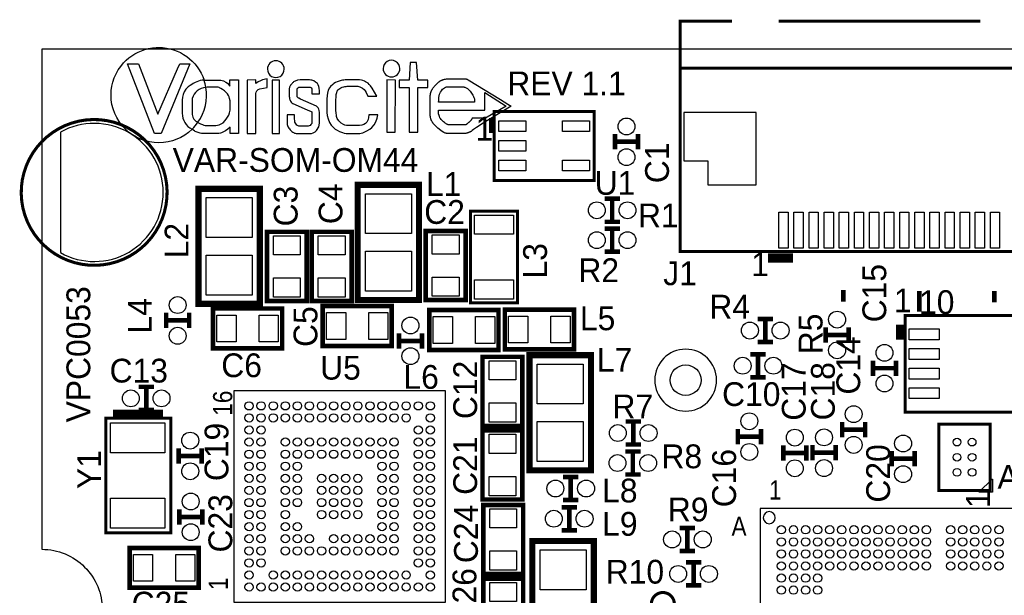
# Model space of a CAD drawing. Extents: x -1 to 150, y -33 to 40.
# Tile 3 of 6: x -1 to 32, y 20 to 40. Entities that reach past the tile are written whole.
import ezdxf
from ezdxf.enums import TextEntityAlignment as Align

# ---------------------------------------------------------------- set-up
doc = ezdxf.new("R2010")
doc.units = 0
for name, color, linetype in [('BOARD_GEOMETRY_OUTLINE', 4, 'CONTINUOUS'), ('BOARD_GEOMETRY_SILKSCREEN_TOP', 3, 'CONTINUOUS'), ('PACKAGE_GEOMETRY_SILKSCREEN_TOP', 5, 'CONTINUOUS'), ('PIN_TOP', 6, 'CONTINUOUS'), ('REF_DES_SILKSCREEN_TOP', 7, 'CONTINUOUS')]:
    doc.layers.add(name, color=color, linetype=linetype)

msp = doc.modelspace()

# ---------------------------------------------------------------- linework, layer by layer
at = {"layer": 'BOARD_GEOMETRY_OUTLINE'}
msp.add_lwpolyline([(1.99898, 19.99996, -0.414214), (0, 18.00098), (0, 0), (15.75054, 0), (15.75054, 3.50012, -0.414214), (16.25092, 4.0005, -0.414214), (16.74876, 3.50012), (16.74876, 0), (67.59956, 0), (67.59956, 18.00098, -0.414214), (65.60058, 19.99996, -0.414214), (67.59956, 21.99894), (67.59956, 38.5572), (0, 38.5572), (0, 21.99894, -0.414214)], format="xyb", close=True, dxfattribs=at)
at = {"layer": 'BOARD_GEOMETRY_SILKSCREEN_TOP'}
for points in [[(3.872484, 35.45967, -0.415434), (2.288286, 37.037518, -0.184836), (2.700782, 38.10254, -0.15026), (3.528568, 38.579552, -0.018154), (3.784092, 38.61308), (3.869436, 38.615366, -0.322025), (5.365242, 37.53612), (5.302504, 37.527992), (5.24129, 37.515038), (5.182362, 37.497766), (5.129022, 37.478208), (5.07365, 37.451792), (5.00888, 37.420804), (4.95681, 37.388292), (4.910074, 37.358066), (4.844796, 37.309806, 0.093138), (4.767326, 37.23259), (4.71297, 37.143182), (4.679442, 37.06114), (4.657852, 36.970208), (4.64185, 36.864544), (4.642866, 36.435792, 0.279409), (4.969002, 35.905694, -0.197263)], [(8.01878, 37.896546, 1), (7.46482, 37.896654, 1)], [(11.84529, 37.914072, 1), (11.29091, 37.913928, 1)], [(5.364988, 37.53612), (5.399786, 37.53612), (5.71246, 37.536374), (5.919724, 37.535866), (6.010656, 37.509958), (6.088634, 37.466524), (6.142482, 37.4269), (6.22046, 37.333682), (6.22046, 37.53739), (6.508242, 37.53739), (6.510274, 35.764978), (6.227064, 35.764724), (6.227064, 35.972496), (6.157722, 35.912044), (6.075426, 35.851338), (6.012688, 35.816794), (5.945632, 35.784282), (5.908802, 35.771328), (5.8547, 35.76701), (5.281422, 35.76701), (5.23367, 35.773614), (5.166614, 35.795204), (5.075682, 35.834066), (5.05079, 35.850322), (4.998212, 35.885374), (4.969002, 35.906202, 0.068828), (5.163312, 36.137088, 0.086298), (5.250942, 36.08959), (5.279136, 36.077906), (5.312918, 36.064444), (5.359908, 36.044886), (5.397754, 36.033202), (5.425694, 36.030154), (5.75945, 36.026598), (5.86232, 36.049458), (5.929376, 36.08197), (5.996178, 36.124134), (6.068822, 36.193222), (6.12521, 36.275518), (6.18363, 36.375086), (6.211824, 36.44646), (6.22681, 36.54171), (6.22681, 36.84905), (6.211824, 36.92271), (6.196584, 36.976812), (6.172708, 37.02431), (6.138164, 37.078412), (6.08838, 37.137086), (6.0452, 37.175948), (5.973826, 37.227764), (5.926074, 37.25799), (5.880608, 37.279834), (5.86232, 37.287454), (5.838444, 37.294312), (5.81025, 37.2999), (5.791962, 37.301932), (5.49529, 37.302186), (5.457444, 37.296598), (5.428234, 37.291518), (5.425694, 37.29101, 0.049547)], [(5.42544, 37.291264, 0.317495), (4.976368, 36.92271), (4.976114, 36.392612, 0.294341), (5.163566, 36.137342, 0.199486), (5.425694, 37.291264)]]:
    msp.add_lwpolyline(points, format="xyb", close=True, dxfattribs=at)
for points in [[(3.946398, 35.767518), (3.72999, 35.767518), (2.838196, 38.0746), (3.012948, 38.074346), (3.128264, 38.0746), (3.128518, 38.074092), (3.19278, 38.074092), (3.837686, 36.407598), (4.489958, 37.911024), (4.566666, 38.074092), (4.898136, 38.074092)], [(12.149582, 37.536374), (11.81989, 37.536374), (11.81989, 37.289486), (12.149582, 37.289486), (12.149582, 35.807142), (12.437618, 35.807142), (12.437618, 37.289486), (12.767056, 37.289486), (12.767056, 37.536374), (12.437618, 37.536374), (12.39647, 38.112954), (12.190476, 38.112954)], [(7.079488, 37.418264), (7.079488, 37.53739), (6.796278, 37.536374), (6.796532, 35.765486), (7.077964, 35.765486), (7.08025, 37.094922), (7.090918, 37.135054), (7.116064, 37.183568), (7.15391, 37.2237), (7.208266, 37.248084), (7.455408, 37.289486), (7.455408, 37.577522), (7.30377, 37.537644), (7.231888, 37.510212), (7.16026, 37.47643)], [(7.620508, 35.764978), (7.86511, 35.764978), (7.867142, 37.536374), (7.62, 37.536374)], [(8.377682, 37.500052), (8.349996, 37.486844), (8.328914, 37.472112), (8.310626, 37.455602), (8.293608, 37.439854), (8.277606, 37.422582), (8.258556, 37.40023), (8.243316, 37.38118), (8.23087, 37.362892), (8.214614, 37.337492), (8.204708, 37.317934), (8.196326, 37.299646), (8.189468, 37.279072), (8.18515, 37.255196), (8.18515, 36.991544), (8.188706, 36.952682), (8.1915, 36.933378), (8.19531, 36.912804), (8.202676, 36.887912), (8.214614, 36.857178), (8.229346, 36.832286), (8.250428, 36.801298), (8.272018, 36.776406), (8.298688, 36.756594), (8.781542, 36.552124), (8.85952, 36.517326), (8.887714, 36.507674), (8.911336, 36.49472), (8.927592, 36.481258), (8.936482, 36.4617), (8.936482, 36.40328), (8.937752, 36.13658), (8.937498, 36.116514), (8.93191, 36.101274), (8.922512, 36.082732), (8.904986, 36.05911), (8.875776, 36.035488), (8.847074, 36.018216), (8.812784, 36.011612), (8.526272, 36.011612), (8.500364, 36.013644), (8.475472, 36.02228), (8.437626, 36.046156), (8.410448, 36.077652), (8.386826, 36.10991), (8.373618, 36.142422), (8.367014, 36.181284), (8.36168, 36.253928), (8.36168, 36.382452), (8.11403, 36.383468), (8.11403, 36.095178), (8.118602, 36.061396), (8.126984, 36.028884), (8.146542, 35.9791), (8.167116, 35.946588), (8.190992, 35.917378), (8.211566, 35.892486), (8.23849, 35.864292), (8.272018, 35.836352), (8.301228, 35.812476), (8.326374, 35.79622), (8.347202, 35.787076), (8.360918, 35.781488), (8.383524, 35.772344), (8.41756, 35.764978), (8.917432, 35.764978), (8.982202, 35.784536), (9.042908, 35.823652), (9.082532, 35.868102), (9.111996, 35.901122), (9.144508, 35.94862), (9.16178, 35.98545), (9.18337, 36.10864), (9.183878, 36.464748), (9.179814, 36.525962), (9.165082, 36.57219), (9.146032, 36.614354), (9.083548, 36.67379), (8.555736, 36.903152), (8.49884, 36.932616), (8.491474, 36.93668), (8.484108, 36.94176), (8.47598, 36.948618), (8.467852, 36.956492), (8.459724, 36.96589), (8.454898, 36.973002), (8.45058, 36.980622), (8.447278, 36.987988), (8.444992, 36.994084), (8.443976, 37.00145), (8.44296, 37.011356), (8.443214, 37.044884), (8.443468, 37.20719), (8.444992, 37.220652), (8.447532, 37.232082), (8.451596, 37.242496), (8.455914, 37.251386), (8.46201, 37.261546), (8.469376, 37.271706), (8.475726, 37.280342), (8.480044, 37.285676), (8.4836, 37.288724), (8.486394, 37.290756), (8.503666, 37.300408), (8.523224, 37.30371), (8.843518, 37.30371), (8.87349, 37.299392), (8.901684, 37.28847), (8.921242, 37.272214), (8.929878, 37.249608), (8.934196, 37.233352), (8.937498, 37.217096), (8.937244, 37.187632), (8.937752, 37.083492), (9.18464, 37.083492), (9.183878, 37.181282), (9.177528, 37.261546), (9.165082, 37.326824), (9.143492, 37.371782), (9.1186, 37.417502), (9.057386, 37.466016), (9.001252, 37.504878), (8.930894, 37.528754), (8.899398, 37.534088), (8.854186, 37.53739), (8.542528, 37.53739), (8.46328, 37.526976)], [(9.768332, 37.47135), (9.718802, 37.449506), (9.663684, 37.416994), (9.625838, 37.387276), (9.55548, 37.323014), (9.51865, 37.277548), (9.473184, 37.19957), (9.451594, 37.10432), (9.438386, 37.022278), (9.432036, 36.903406), (9.432036, 36.463986), (9.442704, 36.364418), (9.468866, 36.251896), (9.516364, 36.130738), (9.568434, 36.04641), (9.645142, 35.968432), (9.708896, 35.913568), (9.7663, 35.873436), (9.848596, 35.832288), (9.943592, 35.797744), (10.004298, 35.778186), (10.068306, 35.767264), (10.518394, 35.767264), (10.566654, 35.775392), (10.620248, 35.792156), (10.687304, 35.821366), (10.756646, 35.85591), (10.84961, 35.91052), (10.92327, 35.96767), (10.996422, 36.05403), (11.049762, 36.157408), (11.098276, 36.268914), (11.12012, 36.383468), (10.822432, 36.382706), (10.806176, 36.297362), (10.792206, 36.227004), (10.776966, 36.181538), (10.752074, 36.141406), (10.708894, 36.100258), (10.650474, 36.05911), (10.589768, 36.039806), (10.505948, 36.02863), (10.07999, 36.02863), (10.02919, 36.041838), (9.977374, 36.065714), (9.903714, 36.106862), (9.823704, 36.184586), (9.771888, 36.262564), (9.750044, 36.32962), (9.743694, 36.377372), (9.735058, 36.435792), (9.731756, 36.534852), (9.731756, 36.594034), (9.731756, 36.823904), (9.731756, 36.88842), (9.73328, 36.96208), (9.739884, 37.053012), (9.755124, 37.126672), (9.769602, 37.169344), (9.802114, 37.210492), (9.828022, 37.234368), (9.856216, 37.25799), (9.888474, 37.279072), (9.936226, 37.301678), (9.990328, 37.3126), (10.022586, 37.32022), (10.069322, 37.3253), (10.10412, 37.330126), (10.459974, 37.329618), (10.524998, 37.312346), (10.57021, 37.28847), (10.611358, 37.262562), (10.65911, 37.221414), (10.694162, 37.180012), (10.732516, 37.123878), (10.784586, 36.998402), (11.087608, 36.998402), (10.93216, 37.27196), (10.873232, 37.344858), (10.832084, 37.392356), (10.793222, 37.431218), (10.750296, 37.459158), (10.711434, 37.480748), (10.674604, 37.500306), (10.620502, 37.51961), (10.57148, 37.533072), (10.50798, 37.540184), (10.04062, 37.540184), (9.995662, 37.536374), (9.943592, 37.52977), (9.89838, 37.52088), (9.841992, 37.50183)], [(11.414252, 35.804856), (11.692382, 35.804856), (11.696446, 37.536374), (11.41222, 37.53739)], [(14.108684, 37.538914), (15.17269, 36.887658), (15.417292, 36.738306), (15.526258, 36.671758), (14.551406, 36.070286), (14.46911, 36.018978), (14.38148, 35.96132), (14.361414, 35.947858), (14.345666, 35.936936), (14.283436, 35.894772), (14.23924, 35.863784), (14.201394, 35.837368), (14.189456, 35.829748), (14.180566, 35.824414), (14.173708, 35.820604), (14.16812, 35.81781), (14.162278, 35.814508), (14.154912, 35.810698), (14.146784, 35.806888), (14.142466, 35.80511), (14.140688, 35.804094), (14.13891, 35.803332), (14.13637, 35.802316), (14.132814, 35.800792), (14.129766, 35.799522), (14.12748, 35.798506), (14.123416, 35.796982), (14.11986, 35.795712), (14.11732, 35.794696), (14.114018, 35.793426), (14.111224, 35.79241), (14.106906, 35.790886), (14.103604, 35.789616), (14.101826, 35.789108), (14.097508, 35.787584), (14.093952, 35.786568), (14.090904, 35.785552), (14.08176, 35.783012), (14.072108, 35.780218), (14.066266, 35.778948), (14.048486, 35.773614), (14.031976, 35.769804), (14.017498, 35.768026), (14.015466, 35.767518), (13.40358, 35.767518), (13.401548, 35.768026), (13.393674, 35.769042), (13.38199, 35.771582), (13.369544, 35.774376), (13.349224, 35.780218), (13.325856, 35.788092), (13.298932, 35.799014), (13.248894, 35.827208), (13.19784, 35.866324), (13.104114, 35.943286), (13.057378, 35.988752), (13.001498, 36.044124), (12.984226, 36.06038), (12.973304, 36.071302), (12.96289, 36.08324), (12.951206, 36.09721), (12.942824, 36.107878), (12.935712, 36.11753), (12.932664, 36.122102), (12.92733, 36.129722), (12.920472, 36.14039), (12.916154, 36.147248), (12.903708, 36.1696), (12.89812, 36.180522), (12.892786, 36.19119), (12.884404, 36.211002), (12.879324, 36.224464), (12.87526, 36.23564), (12.871704, 36.247324), (12.867386, 36.260786), (12.861798, 36.28517), (12.85875, 36.299394), (12.856464, 36.31311), (12.854432, 36.329112), (12.853416, 36.340288), (12.852146, 36.357814), (12.851638, 36.368736), (12.851384, 36.990782), (12.851384, 36.99256), (12.851638, 36.994592), (12.851892, 36.998656), (12.851892, 36.99891), (12.851892, 37.001958), (12.851892, 37.00399), (12.8524, 37.010086), (12.8524, 37.012118), (12.852654, 37.017452), (12.852908, 37.018976), (12.852908, 37.021516), (12.853162, 37.023548), (12.85367, 37.029898), (12.854178, 37.033454), (12.854686, 37.037772), (12.855194, 37.044376), (12.855702, 37.047678), (12.856718, 37.054282), (12.857226, 37.058092), (12.857988, 37.062156), (12.858496, 37.065966), (12.860782, 37.078412), (12.862306, 37.08527), (12.863576, 37.092128), (12.872212, 37.124894), (12.874244, 37.131498), (12.876784, 37.139118), (12.880086, 37.149024), (12.884658, 37.161216), (12.886944, 37.166804), (12.889484, 37.173408), (12.895326, 37.186362), (12.900152, 37.19703), (12.906248, 37.209222), (12.911582, 37.219382), (12.922504, 37.238432), (12.929108, 37.2491), (12.941046, 37.26688), (12.953492, 37.283898), (12.966192, 37.299646), (12.980924, 37.316918), (13.00099, 37.341302), (13.024866, 37.368988), (13.036296, 37.380164), (13.058648, 37.400992), (13.100304, 37.441378), (13.112242, 37.452554), (13.127736, 37.466778), (13.137642, 37.474906), (13.141706, 37.478208), (13.148056, 37.483034), (13.154406, 37.487606), (13.158216, 37.4904), (13.169392, 37.498274), (13.172186, 37.499798), (13.17879, 37.504116), (13.180314, 37.505132), (13.181838, 37.506148), (13.183616, 37.507164), (13.185394, 37.50818), (13.191998, 37.512244), (13.200888, 37.517324), (13.203174, 37.518594), (13.209778, 37.52215), (13.212318, 37.52342), (13.215112, 37.52469), (13.217144, 37.525706), (13.218922, 37.526722), (13.22197, 37.528246), (13.223494, 37.529008), (13.226796, 37.530532), (13.234416, 37.533834), (13.241274, 37.536882), (13.248894, 37.540184), (13.255244, 37.542724), (13.263118, 37.545772), (13.277596, 37.550598), (13.292582, 37.555424), (13.294614, 37.555678), (13.296646, 37.55644), (13.298424, 37.556948), (13.317982, 37.561774), (13.320776, 37.562282), (13.325094, 37.563298), (13.327888, 37.563806), (13.328904, 37.56406), (13.330428, 37.564314), (13.332968, 37.564822), (13.334746, 37.565076), (13.337286, 37.565584), (13.34262, 37.5666), (13.361416, 37.568886), (13.39342, 37.572442), (13.39596, 37.572696), (13.397738, 37.57295), (13.4112, 37.574474), (13.416788, 37.574982), (13.4239, 37.575998), (13.425678, 37.575998), (13.43279, 37.577014), (13.438632, 37.577522), (13.443458, 37.57803), (13.493496, 37.577776), (14.00175, 37.577776), (14.013688, 37.577522), (14.019276, 37.577522), (14.026388, 37.577014), (14.031976, 37.576506), (14.04112, 37.574474), (14.05001, 37.571426), (14.055852, 37.569394), (14.060932, 37.567616), (14.064742, 37.566092), (14.067028, 37.565076), (14.069822, 37.563806), (14.072616, 37.562028), (14.082268, 37.555424)], [(14.31544, 36.805616), (13.128752, 36.805616), (13.130022, 36.862512), (13.132562, 36.911788), (13.132562, 36.929314), (13.135356, 36.958778), (13.146024, 37.009832), (13.160248, 37.063426), (13.189966, 37.130482), (13.21816, 37.180266), (13.2588, 37.231066), (13.28674, 37.256466), (13.32357, 37.281358), (13.360908, 37.300154), (13.3858, 37.307266), (13.657834, 37.307266), (13.95984, 37.307266), (13.977366, 37.303964), (13.99794, 37.29736), (14.041882, 37.275516), (14.08176, 37.253418), (14.125194, 37.215064), (14.13891, 37.200078), (14.167866, 37.166804), (14.197076, 37.133022), (14.215618, 37.105844), (14.240256, 37.06622), (14.259052, 37.033962), (14.282674, 36.989004), (14.297914, 36.959794), (14.30401, 36.940744), (14.312138, 36.912804), (14.31544, 36.900358)], [(14.654022, 36.54171), (14.654022, 37.11829), (15.36065, 36.672774), (14.653768, 36.257484), (14.653768, 36.26866), (14.23924, 36.26866), (14.23162, 36.252404), (14.223746, 36.239958), (14.212824, 36.224718), (14.201648, 36.209478), (14.18717, 36.191444), (14.179042, 36.182046), (14.17066, 36.172902), (14.16304, 36.164774), (14.1605, 36.162234), (14.153642, 36.155376), (14.151356, 36.15309), (14.148816, 36.150804), (14.145768, 36.147502), (14.14272, 36.144708), (14.139418, 36.141914), (14.13129, 36.134294), (14.120114, 36.12515), (14.063472, 36.07816), (14.056106, 36.07181), (14.046454, 36.062666), (14.041628, 36.058856), (14.03858, 36.057078), (14.03477, 36.055046), (14.03223, 36.053776), (14.029944, 36.053268), (13.80871, 36.053268), (13.664184, 36.053268), (13.53439, 36.053268), (13.50391, 36.053268), (13.476224, 36.053014), (13.443712, 36.053014), (13.441426, 36.05403), (13.430504, 36.05911), (13.411454, 36.069016), (13.3985, 36.07562), (13.38326, 36.084256), (13.369036, 36.092638), (13.34643, 36.10737), (13.321538, 36.125404), (13.288772, 36.152074), (13.26769, 36.171124), (13.243814, 36.195), (13.215874, 36.227004), (13.188696, 36.26104), (13.171932, 36.28771), (13.155422, 36.327588), (13.141706, 36.365942), (13.12926, 36.419028), (13.12926, 36.48837), (13.12926, 36.541456), (13.132816, 36.54171), (13.31722, 36.541456), (13.584428, 36.541456), (13.994384, 36.54171), (14.165834, 36.54171), (14.360144, 36.54171)]]:
    msp.add_lwpolyline(points, close=True, dxfattribs=at)
at = {"layer": 'BOARD_GEOMETRY_SILKSCREEN_TOP', "const_width": 0.1524}
for points in [[(26.5176, 30.5816), (26.5176, 30.2006)], [(29.0322, 30.5562), (29.0322, 29.8704)], [(31.5214, 30.5562), (31.5214, 30.1752)]]:
    msp.add_lwpolyline(points, dxfattribs=at)
at = {"layer": 'PACKAGE_GEOMETRY_SILKSCREEN_TOP'}
for points, const_width in [([(22.83968, 39.4843), (21.1201, 39.4843), (21.1201, 37.62502)], 0.09906), ([(31.05912, 39.4843), (24.37892, 39.4843)], 0.09906), ([(28.16098, 31.85414), (21.1201, 31.85414), (21.1201, 37.92474), (47.48022, 37.92474), (47.48022, 31.85414), (27.92984, 31.85414)], 0.09906), ([(14.896846, 36.282122), (14.896846, 35.781742)], 0.20066), ([(18.96364, 35.23742), (18.96364, 35.74542)], 0.1524), ([(18.96364, 35.49142), (19.72564, 35.49142)], 0.1524), ([(19.72564, 35.23742), (19.72564, 35.74542)], 0.1524), ([(18.6182, 33.6042), (19.1262, 33.6042)], 0.1524), ([(18.8722, 33.6042), (18.8722, 32.8422)], 0.1524), ([(14.18082, 32.53486), (14.18082, 33.19272), (15.74038, 33.19272), (15.74038, 30.15488), (14.18082, 30.15488), (14.18082, 32.68472)], 0.09906), ([(18.6182, 32.8422), (19.1262, 32.8422)], 0.1524), ([(18.6182, 32.6136), (19.1262, 32.6136)], 0.1524), ([(18.8722, 32.6136), (18.8722, 31.8516)], 0.1524), ([(18.6182, 31.8516), (19.1262, 31.8516)], 0.1524), ([(24.85898, 31.64332), (24.03094, 31.64332)], 0.29972), ([(4.11226, 29.8323), (4.11226, 29.3243)], 0.1524), ([(4.87426, 29.5783), (4.11226, 29.5783)], 0.1524), ([(4.87426, 29.8323), (4.87426, 29.3243)], 0.1524), ([(24.19096, 29.62148), (23.68296, 29.62148)], 0.1524), ([(23.93696, 28.85948), (23.93696, 29.62148)], 0.1524), ([(25.9334, 28.8417), (25.9334, 29.3497)], 0.1524), ([(26.6954, 28.8417), (26.6954, 29.3497)], 0.1524), ([(28.417266, 29.440632), (28.417266, 28.94076)], 0.299974), ([(11.81354, 28.64612), (11.81354, 29.15412)], 0.1524), ([(12.57554, 28.64612), (12.57554, 29.15412)], 0.1524), ([(25.9334, 29.0957), (26.6954, 29.0957)], 0.1524), ([(11.81354, 28.90012), (12.57554, 28.90012)], 0.1524), ([(24.19096, 28.85948), (23.68296, 28.85948)], 0.1524), ([(23.9522, 28.45816), (23.4442, 28.45816)], 0.1524), ([(23.6982, 27.69616), (23.6982, 28.45816)], 0.1524), ([(27.50058, 27.74188), (27.50058, 28.24988)], 0.1524), ([(27.50058, 27.99588), (28.26258, 27.99588)], 0.1524), ([(28.26258, 27.74188), (28.26258, 28.24988)], 0.1524), ([(23.9522, 27.69616), (23.4442, 27.69616)], 0.1524), ([(3.19786, 27.37866), (3.70586, 27.37866)], 0.1524), ([(3.45186, 27.37866), (3.45186, 26.61666)], 0.1524), ([(4.26974, 25.7429), (4.26974, 22.5425), (2.1209, 22.5425), (2.1209, 26.34234), (4.26974, 26.34234), (4.26974, 25.54224)], 0.09906), ([(4.00558, 26.46934), (2.35458, 26.46934)], 0.29972), ([(3.19786, 26.61666), (3.70586, 26.61666)], 0.1524), ([(19.82216, 26.23058), (19.31416, 26.23058)], 0.1524), ([(19.56816, 25.46858), (19.56816, 26.23058)], 0.1524), ([(26.48204, 26.21788), (26.48204, 25.70988)], 0.1524), ([(27.24404, 26.21788), (27.24404, 25.70988)], 0.1524), ([(23.03018, 25.9842), (23.03018, 25.4762)], 0.1524), ([(23.79218, 25.7302), (23.03018, 25.7302)], 0.1524), ([(23.79218, 25.9842), (23.79218, 25.4762)], 0.1524), ([(27.24404, 25.96388), (26.48204, 25.96388)], 0.1524), ([(4.52882, 25.34412), (4.52882, 24.83612)], 0.1524), ([(5.29082, 25.34412), (5.29082, 24.83612)], 0.1524), ([(19.82216, 25.46858), (19.31416, 25.46858)], 0.1524), ([(24.5364, 25.44318), (24.5364, 24.93518)], 0.1524), ([(25.2984, 25.44318), (25.2984, 24.93518)], 0.1524), ([(25.5016, 25.4508), (25.5016, 24.9428)], 0.1524), ([(26.2636, 25.4508), (26.2636, 24.9428)], 0.1524), ([(5.29082, 25.09012), (4.52882, 25.09012)], 0.1524), ([(19.30146, 25.23744), (19.80946, 25.23744)], 0.1524), ([(19.55546, 25.23744), (19.55546, 24.47544)], 0.1524), ([(25.2984, 25.18918), (24.5364, 25.18918)], 0.1524), ([(26.2636, 25.1968), (25.5016, 25.1968)], 0.1524), ([(28.1178, 24.74214), (28.1178, 25.25014)], 0.1524), ([(28.8798, 24.74214), (28.8798, 25.25014)], 0.1524), ([(28.1178, 24.99614), (28.8798, 24.99614)], 0.1524), ([(17.7546, 24.39162), (17.2466, 24.39162)], 0.1524), ([(17.5006, 23.62962), (17.5006, 24.39162)], 0.1524), ([(19.30146, 24.47544), (19.80946, 24.47544)], 0.1524), ([(17.7038, 23.3934), (17.1958, 23.3934)], 0.1524), ([(17.7546, 23.62962), (17.2466, 23.62962)], 0.1524), ([(17.4498, 22.6314), (17.4498, 23.3934)], 0.1524), ([(4.54406, 23.32736), (4.54406, 22.81936)], 0.1524), ([(5.30606, 23.07336), (4.54406, 23.07336)], 0.1524), ([(5.30606, 23.32736), (5.30606, 22.81936)], 0.1524), ([(17.7038, 22.6314), (17.1958, 22.6314)], 0.1524), ([(21.6154, 22.7076), (21.1074, 22.7076)], 0.1524), ([(21.3614, 21.9456), (21.3614, 22.7076)], 0.1524), ([(21.6154, 21.9456), (21.1074, 21.9456)], 0.1524), ([(21.3106, 21.5646), (21.8186, 21.5646)], 0.1524), ([(21.5646, 21.5646), (21.5646, 20.8026)], 0.1524), ([(21.3106, 20.8026), (21.8186, 20.8026)], 0.1524)]:
    msp.add_lwpolyline(points, dxfattribs=dict(at, const_width=const_width))
for points, const_width in [([(14.97076, 36.49726), (14.97076, 34.21126), (18.27276, 34.21126), (18.27276, 36.49726)], 0.1016), ([(5.1816, 30.1244), (5.1816, 33.9344), (7.2136, 33.9344), (7.2136, 30.1244)], 0.2032), ([(10.44956, 30.25394), (10.44956, 34.06394), (12.48156, 34.06394), (12.48156, 30.25394)], 0.2032), ([(7.44474, 30.22346), (7.44474, 32.50946), (8.76554, 32.50946), (8.76554, 30.22346)], 0.1524), ([(8.93064, 30.22346), (8.93064, 32.50946), (10.25144, 32.50946), (10.25144, 30.22346)], 0.1524), ([(12.7, 30.2514), (12.7, 32.5374), (14.0208, 32.5374), (14.0208, 30.2514)], 0.1524), ([(7.9502, 28.6512), (5.6642, 28.6512), (5.6642, 29.972), (7.9502, 29.972)], 0.1524), ([(9.29132, 30.05074), (11.57732, 30.05074), (11.57732, 28.72994), (9.29132, 28.72994)], 0.1524), ([(15.11046, 28.6004), (12.82446, 28.6004), (12.82446, 29.9212), (15.11046, 29.9212)], 0.1524), ([(17.60474, 28.61564), (15.31874, 28.61564), (15.31874, 29.93644), (17.60474, 29.93644)], 0.1524), ([(34.26714, 28.840684), (34.26714, 26.540714), (28.56738, 26.540714), (28.56738, 29.740606), (34.26714, 29.740606)], 0.100076), ([(15.9004, 28.3718), (15.9004, 26.0858), (14.5796, 26.0858), (14.5796, 28.3718)], 0.1524), ([(16.13662, 24.61514), (16.13662, 28.42514), (18.16862, 28.42514), (18.16862, 24.61514)], 0.2032), ([(30.983428, 23.946866), (29.683456, 23.946866), (29.683456, 26.147014), (31.383224, 26.147014), (31.383224, 23.946866)], 0.100076), ([(15.9004, 25.9334), (15.9004, 23.6474), (14.5796, 23.6474), (14.5796, 25.9334)], 0.1524), ([(15.9258, 23.4696), (15.9258, 21.1836), (14.605, 21.1836), (14.605, 23.4696)], 0.1524), ([(18.2626, 22.2758), (18.2626, 18.4658), (16.2306, 18.4658), (16.2306, 22.2758)], 0.2032), ([(5.18922, 20.7264), (2.90322, 20.7264), (2.90322, 22.0472), (5.18922, 22.0472)], 0.1524), ([(15.9258, 21.0312), (15.9258, 18.7452), (14.605, 18.7452), (14.605, 21.0312)], 0.1524)]:
    msp.add_lwpolyline(points, close=True, dxfattribs=dict(at, const_width=const_width))
at = {"layer": 'PACKAGE_GEOMETRY_SILKSCREEN_TOP', "const_width": 0.1016}
for points in [[(1.78054, 31.40202, 1), (1.67894, 36.22802, 1)], [(20.9296, 20.18792, 1), (20.1676, 20.18792, 1)]]:
    msp.add_lwpolyline(points, format="xyb", close=True, dxfattribs=at)
at = {"layer": 'PACKAGE_GEOMETRY_SILKSCREEN_TOP'}
for points in [[(22.3266, 27.59964, 1), (20.27936, 27.59964, 1)], [(24.2697, 23.04669, 1), (23.87092, 23.04669, 1)]]:
    msp.add_lwpolyline(points, format="xyb", close=True, dxfattribs=at)
for points in [[(13.35532, 20.24888), (13.35532, 27.24912), (6.35508, 27.24912), (6.35508, 20.24888)], [(31.453328, 24.32685), (31.453328, 23.886922), (31.00324, 23.886922), (31.443422, 24.32685)], [(23.76932, 11.14552), (35.97148, 11.14552), (35.97148, 23.34768), (23.76932, 23.34768)]]:
    msp.add_lwpolyline(points, close=True, dxfattribs=at)
at = {"layer": 'PIN_TOP'}
for points in [[(15.1257, 36.1823), (16.0147, 36.1823), (16.0147, 35.8267), (15.1257, 35.8267)], [(17.22882, 36.1823), (18.11782, 36.1823), (18.11782, 35.8267), (17.22882, 35.8267)], [(23.63978, 36.4617), (21.24202, 36.4617), (21.24202, 34.86404), (22.04212, 34.86404), (22.04212, 34.06394), (23.63978, 34.06394)], [(15.1257, 35.53206), (16.0147, 35.53206), (16.0147, 35.17646), (15.1257, 35.17646)], [(15.1257, 34.88182), (16.0147, 34.88182), (16.0147, 34.52622), (15.1257, 34.52622)], [(17.22882, 34.88182), (18.11782, 34.88182), (18.11782, 34.52622), (17.22882, 34.52622)], [(6.9596, 33.6423), (6.9596, 32.3215), (5.4356, 32.3215), (5.4356, 33.6423)], [(12.22756, 33.77184), (12.22756, 32.45104), (10.70356, 32.45104), (10.70356, 33.77184)], [(15.6083, 32.43072), (14.3129, 32.43072), (14.3129, 33.06572), (15.6083, 33.06572)], [(24.69134, 33.1597), (24.69134, 31.9659), (24.38654, 31.9659), (24.38654, 33.1597)], [(25.19172, 33.1597), (25.19172, 31.9659), (24.88692, 31.9659), (24.88692, 33.1597)], [(25.6921, 33.1597), (25.6921, 31.9659), (25.3873, 31.9659), (25.3873, 33.1597)], [(26.19248, 33.1597), (26.19248, 31.9659), (25.88768, 31.9659), (25.88768, 33.1597)], [(26.69286, 33.1597), (26.69286, 31.9659), (26.38806, 31.9659), (26.38806, 33.1597)], [(27.19324, 33.1597), (27.19324, 31.9659), (26.88844, 31.9659), (26.88844, 33.1597)], [(27.69362, 33.1597), (27.69362, 31.9659), (27.38882, 31.9659), (27.38882, 33.1597)], [(28.19146, 33.1597), (28.19146, 31.9659), (27.88666, 31.9659), (27.88666, 33.1597)], [(28.69184, 33.1597), (28.69184, 31.9659), (28.38704, 31.9659), (28.38704, 33.1597)], [(29.19222, 33.1597), (29.19222, 31.9659), (28.88742, 31.9659), (28.88742, 33.1597)], [(29.6926, 33.1597), (29.6926, 31.9659), (29.3878, 31.9659), (29.3878, 33.1597)], [(30.19298, 33.1597), (30.19298, 31.9659), (29.88818, 31.9659), (29.88818, 33.1597)], [(30.69336, 33.1597), (30.69336, 31.9659), (30.38856, 31.9659), (30.38856, 33.1597)], [(31.1912, 33.1597), (31.1912, 31.9659), (30.8864, 31.9659), (30.8864, 33.1597)], [(31.69158, 33.1597), (31.69158, 31.9659), (31.38678, 31.9659), (31.38678, 33.1597)], [(8.54964, 31.74746), (7.66064, 31.74746), (7.66064, 32.38246), (8.54964, 32.38246)], [(10.03554, 31.74746), (9.14654, 31.74746), (9.14654, 32.38246), (10.03554, 32.38246)], [(13.8049, 31.7754), (12.9159, 31.7754), (12.9159, 32.4104), (13.8049, 32.4104)], [(6.9596, 31.7373), (6.9596, 30.4165), (5.4356, 30.4165), (5.4356, 31.7373)], [(12.22756, 31.86684), (12.22756, 30.54604), (10.70356, 30.54604), (10.70356, 31.86684)], [(8.54964, 30.35046), (7.66064, 30.35046), (7.66064, 30.98546), (8.54964, 30.98546)], [(10.03554, 30.35046), (9.14654, 30.35046), (9.14654, 30.98546), (10.03554, 30.98546)], [(13.8049, 30.3784), (12.9159, 30.3784), (12.9159, 31.0134), (13.8049, 31.0134)], [(15.6083, 30.28188), (14.3129, 30.28188), (14.3129, 30.91688), (15.6083, 30.91688)], [(6.4262, 29.7561), (6.4262, 28.8671), (5.7912, 28.8671), (5.7912, 29.7561)], [(7.8232, 29.7561), (7.8232, 28.8671), (7.1882, 28.8671), (7.1882, 29.7561)], [(9.41832, 28.94584), (9.41832, 29.83484), (10.05332, 29.83484), (10.05332, 28.94584)], [(10.81532, 28.94584), (10.81532, 29.83484), (11.45032, 29.83484), (11.45032, 28.94584)], [(13.58646, 29.7053), (13.58646, 28.8163), (12.95146, 28.8163), (12.95146, 29.7053)], [(14.98346, 29.7053), (14.98346, 28.8163), (14.34846, 28.8163), (14.34846, 29.7053)], [(16.08074, 29.72054), (16.08074, 28.83154), (15.44574, 28.83154), (15.44574, 29.72054)], [(17.47774, 29.72054), (17.47774, 28.83154), (16.84274, 28.83154), (16.84274, 29.72054)], [(28.69692, 29.293566), (29.68752, 29.293566), (29.68752, 28.937966), (28.69692, 28.937966)], [(28.69692, 28.64358), (29.68752, 28.64358), (29.68752, 28.28798), (28.69692, 28.28798)], [(14.7955, 28.2448), (15.6845, 28.2448), (15.6845, 27.6098), (14.7955, 27.6098)], [(17.91462, 28.13304), (17.91462, 26.81224), (16.39062, 26.81224), (16.39062, 28.13304)], [(28.69692, 27.99334), (29.68752, 27.99334), (29.68752, 27.63774), (28.69692, 27.63774)], [(28.69692, 27.343354), (29.68752, 27.343354), (29.68752, 26.987754), (28.69692, 26.987754)], [(14.7955, 26.8478), (15.6845, 26.8478), (15.6845, 26.2128), (14.7955, 26.2128)], [(2.26822, 26.1874), (4.07162, 26.1874), (4.07162, 25.1968), (2.26822, 25.1968)], [(17.91462, 26.22804), (17.91462, 24.90724), (16.39062, 24.90724), (16.39062, 26.22804)], [(14.7955, 25.8064), (15.6845, 25.8064), (15.6845, 25.1714), (14.7955, 25.1714)], [(14.7955, 24.4094), (15.6845, 24.4094), (15.6845, 23.7744), (14.7955, 23.7744)], [(2.26822, 23.68804), (4.07162, 23.68804), (4.07162, 22.69744), (2.26822, 22.69744)], [(14.8209, 23.3426), (15.7099, 23.3426), (15.7099, 22.7076), (14.8209, 22.7076)], [(3.66522, 21.8313), (3.66522, 20.9423), (3.03022, 20.9423), (3.03022, 21.8313)], [(5.06222, 21.8313), (5.06222, 20.9423), (4.42722, 20.9423), (4.42722, 21.8313)], [(14.8209, 21.9456), (15.7099, 21.9456), (15.7099, 21.3106), (14.8209, 21.3106)], [(16.4846, 20.6629), (16.4846, 21.9837), (18.0086, 21.9837), (18.0086, 20.6629)], [(14.8209, 20.9042), (15.7099, 20.9042), (15.7099, 20.2692), (14.8209, 20.2692)]]:
    msp.add_lwpolyline(points, close=True, dxfattribs=at)
msp.add_lwpolyline([(4.01574, 33.81502, 0.5734), (0.610362, 35.808158), (0.610362, 31.821882, 0.5734)], format="xyb", close=True, dxfattribs=at)
for centre, radius in [((19.34464, 35.99942), 0.2794), ((19.34464, 34.98342), 0.2794), ((18.3642, 33.2232), 0.2794), ((19.3802, 33.2232), 0.2794), ((18.3642, 32.2326), 0.2794), ((19.3802, 32.2326), 0.2794), ((4.49326, 30.0863), 0.2794), ((12.19454, 29.40812), 0.2794), ((26.3144, 29.6037), 0.2794), ((4.49326, 29.0703), 0.2794), ((23.42896, 29.24048), 0.2794), ((24.44496, 29.24048), 0.2794), ((26.3144, 28.5877), 0.2794), ((27.88158, 28.50388), 0.2794), ((12.19454, 28.39212), 0.2794), ((23.1902, 28.07716), 0.2794), ((24.2062, 28.07716), 0.2794), ((21.30298, 27.59964), 0.508), ((27.88158, 27.48788), 0.2794), ((2.94386, 26.99766), 0.2794), ((3.95986, 26.99766), 0.2794), ((6.85546, 26.74874), 0.13716), ((7.25424, 26.74874), 0.13716), ((7.65556, 26.74874), 0.13716), ((8.05434, 26.74874), 0.13716), ((8.45566, 26.74874), 0.13716), ((8.85444, 26.74874), 0.13716), ((9.25576, 26.74874), 0.13716), ((9.65454, 26.74874), 0.13716), ((10.05586, 26.74874), 0.13716), ((10.45464, 26.74874), 0.13716), ((10.85596, 26.74874), 0.13716), ((11.25474, 26.74874), 0.13716), ((11.65606, 26.74874), 0.13716), ((12.05484, 26.74874), 0.13716), ((12.45616, 26.74874), 0.13716), ((12.85494, 26.74874), 0.13716), ((26.86304, 26.47188), 0.2794), ((6.85546, 26.34996), 0.13716), ((7.25424, 26.34996), 0.13716), ((7.65556, 26.34996), 0.13716), ((8.05434, 26.34996), 0.13716), ((8.45566, 26.34996), 0.13716), ((8.85444, 26.34996), 0.13716), ((9.25576, 26.34996), 0.13716), ((9.65454, 26.34996), 0.13716), ((10.05586, 26.34996), 0.13716), ((10.45464, 26.34996), 0.13716), ((10.85596, 26.34996), 0.13716), ((11.25474, 26.34996), 0.13716), ((11.65606, 26.34996), 0.13716), ((12.05484, 26.34996), 0.13716), ((12.85494, 26.34996), 0.13716), ((23.41118, 26.2382), 0.2794), ((6.85546, 25.94864), 0.13716), ((7.25424, 25.94864), 0.13716), ((12.45616, 25.94864), 0.13716), ((12.85494, 25.94864), 0.13716), ((19.06016, 25.84958), 0.2794), ((20.07616, 25.84958), 0.2794), ((4.90982, 25.59812), 0.2794), ((24.9174, 25.69718), 0.2794), ((25.8826, 25.7048), 0.2794), ((28.4988, 25.50414), 0.2794), ((6.85546, 25.54986), 0.13716), ((7.25424, 25.54986), 0.13716), ((8.05434, 25.54986), 0.13716), ((8.45566, 25.54986), 0.13716), ((8.85444, 25.54986), 0.13716), ((9.25576, 25.54986), 0.13716), ((9.65454, 25.54986), 0.13716), ((10.05586, 25.54986), 0.13716), ((10.45464, 25.54986), 0.13716), ((10.85596, 25.54986), 0.13716), ((11.25474, 25.54986), 0.13716), ((11.65606, 25.54986), 0.13716), ((12.45616, 25.54986), 0.13716), ((12.85494, 25.54986), 0.13716), ((23.41118, 25.2222), 0.2794), ((26.86304, 25.45588), 0.2794), ((30.283404, 25.547066), 0.127), ((30.783276, 25.547066), 0.127), ((6.85546, 25.14854), 0.13716), ((7.25424, 25.14854), 0.13716), ((8.05434, 25.14854), 0.13716), ((8.45566, 25.14854), 0.13716), ((8.85444, 25.14854), 0.13716), ((9.25576, 25.14854), 0.13716), ((9.65454, 25.14854), 0.13716), ((10.05586, 25.14854), 0.13716), ((10.45464, 25.14854), 0.13716), ((10.85596, 25.14854), 0.13716), ((11.25474, 25.14854), 0.13716), ((11.65606, 25.14854), 0.13716), ((12.45616, 25.14854), 0.13716), ((12.85494, 25.14854), 0.13716), ((19.04746, 24.85644), 0.2794), ((20.06346, 24.85644), 0.2794), ((30.283404, 25.04694), 0.127), ((30.783276, 25.04694), 0.127), ((4.90982, 24.58212), 0.2794), ((6.85546, 24.74976), 0.13716), ((7.25424, 24.74976), 0.13716), ((8.05434, 24.74976), 0.13716), ((8.45566, 24.74976), 0.13716), ((11.25474, 24.74976), 0.13716), ((11.65606, 24.74976), 0.13716), ((12.45616, 24.74976), 0.13716), ((12.85494, 24.74976), 0.13716), ((24.9174, 24.68118), 0.2794), ((25.8826, 24.6888), 0.2794), ((28.4988, 24.48814), 0.2794), ((6.85546, 24.34844), 0.13716), ((7.25424, 24.34844), 0.13716), ((8.05434, 24.34844), 0.13716), ((8.45566, 24.34844), 0.13716), ((9.25576, 24.34844), 0.13716), ((9.65454, 24.34844), 0.13716), ((10.05586, 24.34844), 0.13716), ((10.45464, 24.34844), 0.13716), ((11.25474, 24.34844), 0.13716), ((11.65606, 24.34844), 0.13716), ((12.45616, 24.34844), 0.13716), ((12.85494, 24.34844), 0.13716), ((30.283404, 24.546814), 0.127), ((30.783276, 24.546814), 0.127), ((16.9926, 24.01062), 0.2794), ((18.0086, 24.01062), 0.2794), ((4.92506, 23.58136), 0.2794), ((6.85546, 23.94966), 0.13716), ((7.25424, 23.94966), 0.13716), ((8.05434, 23.94966), 0.13716), ((8.45566, 23.94966), 0.13716), ((9.25576, 23.94966), 0.13716), ((9.65454, 23.94966), 0.13716), ((10.05586, 23.94966), 0.13716), ((10.45464, 23.94966), 0.13716), ((11.25474, 23.94966), 0.13716), ((11.65606, 23.94966), 0.13716), ((12.45616, 23.94966), 0.13716), ((12.85494, 23.94966), 0.13716), ((6.85546, 23.54834), 0.13716), ((7.25424, 23.54834), 0.13716), ((8.05434, 23.54834), 0.13716), ((8.45566, 23.54834), 0.13716), ((9.25576, 23.54834), 0.13716), ((9.65454, 23.54834), 0.13716), ((10.05586, 23.54834), 0.13716), ((10.45464, 23.54834), 0.13716), ((11.25474, 23.54834), 0.13716), ((11.65606, 23.54834), 0.13716), ((12.45616, 23.54834), 0.13716), ((12.85494, 23.54834), 0.13716), ((6.85546, 23.14956), 0.13716), ((7.25424, 23.14956), 0.13716), ((8.05434, 23.14956), 0.13716), ((9.25576, 23.14956), 0.13716), ((9.65454, 23.14956), 0.13716), ((10.05586, 23.14956), 0.13716), ((10.45464, 23.14956), 0.13716), ((11.25474, 23.14956), 0.13716), ((11.65606, 23.14956), 0.13716), ((12.45616, 23.14956), 0.13716), ((12.85494, 23.14956), 0.13716), ((16.9418, 23.0124), 0.2794), ((17.9578, 23.0124), 0.2794), ((4.92506, 22.56536), 0.2794), ((6.85546, 22.74824), 0.13716), ((7.25424, 22.74824), 0.13716), ((8.05434, 22.74824), 0.13716), ((8.45566, 22.74824), 0.13716), ((11.25474, 22.74824), 0.13716), ((11.65606, 22.74824), 0.13716), ((12.45616, 22.74824), 0.13716), ((12.85494, 22.74824), 0.13716), ((6.85546, 22.34946), 0.13716), ((7.25424, 22.34946), 0.13716), ((8.05434, 22.34946), 0.13716), ((8.45566, 22.34946), 0.13716), ((8.85444, 22.34946), 0.13716), ((9.65454, 22.34946), 0.13716), ((10.05586, 22.34946), 0.13716), ((10.45464, 22.34946), 0.13716), ((10.85596, 22.34946), 0.13716), ((11.25474, 22.34946), 0.13716), ((11.65606, 22.34946), 0.13716), ((12.45616, 22.34946), 0.13716), ((12.85494, 22.34946), 0.13716), ((20.8534, 22.3266), 0.2794), ((21.8694, 22.3266), 0.2794), ((24.47036, 22.64664), 0.13716), ((24.87168, 22.64664), 0.13716), ((25.27046, 22.64664), 0.13716), ((25.66924, 22.64664), 0.13716), ((26.07056, 22.64664), 0.13716), ((26.46934, 22.64664), 0.13716), ((26.87066, 22.64664), 0.13716), ((27.26944, 22.64664), 0.13716), ((27.67076, 22.64664), 0.13716), ((28.06954, 22.64664), 0.13716), ((28.47086, 22.64664), 0.13716), ((28.86964, 22.64664), 0.13716), ((29.27096, 22.64664), 0.13716), ((30.07106, 22.64664), 0.13716), ((30.46984, 22.64664), 0.13716), ((30.87116, 22.64664), 0.13716), ((31.26994, 22.64664), 0.13716), ((31.67126, 22.64664), 0.13716), ((24.47036, 22.24532), 0.13716), ((24.87168, 22.24532), 0.13716), ((25.27046, 22.24532), 0.13716), ((25.66924, 22.24532), 0.13716), ((26.07056, 22.24532), 0.13716), ((26.46934, 22.24532), 0.13716), ((26.87066, 22.24532), 0.13716), ((27.26944, 22.24532), 0.13716), ((27.67076, 22.24532), 0.13716), ((28.06954, 22.24532), 0.13716), ((28.47086, 22.24532), 0.13716), ((28.86964, 22.24532), 0.13716), ((29.27096, 22.24532), 0.13716), ((30.07106, 22.24532), 0.13716), ((30.46984, 22.24532), 0.13716), ((30.87116, 22.24532), 0.13716), ((31.26994, 22.24532), 0.13716), ((31.67126, 22.24532), 0.13716), ((6.85546, 21.94814), 0.13716), ((7.25424, 21.94814), 0.13716), ((8.05434, 21.94814), 0.13716), ((8.45566, 21.94814), 0.13716), ((8.85444, 21.94814), 0.13716), ((9.25576, 21.94814), 0.13716), ((9.65454, 21.94814), 0.13716), ((10.05586, 21.94814), 0.13716), ((10.45464, 21.94814), 0.13716), ((10.85596, 21.94814), 0.13716), ((11.25474, 21.94814), 0.13716), ((11.65606, 21.94814), 0.13716), ((12.45616, 21.94814), 0.13716), ((12.85494, 21.94814), 0.13716), ((24.47036, 21.84654), 0.13716), ((24.87168, 21.84654), 0.13716), ((25.27046, 21.84654), 0.13716), ((25.66924, 21.84654), 0.13716), ((26.07056, 21.84654), 0.13716), ((26.46934, 21.84654), 0.13716), ((26.87066, 21.84654), 0.13716), ((27.26944, 21.84654), 0.13716), ((27.67076, 21.84654), 0.13716), ((28.06954, 21.84654), 0.13716), ((28.47086, 21.84654), 0.13716), ((28.86964, 21.84654), 0.13716), ((29.27096, 21.84654), 0.13716), ((30.07106, 21.84654), 0.13716), ((30.46984, 21.84654), 0.13716), ((30.87116, 21.84654), 0.13716), ((31.26994, 21.84654), 0.13716), ((31.67126, 21.84654), 0.13716), ((6.85546, 21.54936), 0.13716), ((7.25424, 21.54936), 0.13716), ((12.45616, 21.54936), 0.13716), ((12.85494, 21.54936), 0.13716), ((24.47036, 21.44776), 0.13716), ((24.87168, 21.44776), 0.13716), ((25.27046, 21.44776), 0.13716), ((25.66924, 21.44776), 0.13716), ((26.07056, 21.44776), 0.13716), ((26.46934, 21.44776), 0.13716), ((26.87066, 21.44776), 0.13716), ((27.26944, 21.44776), 0.13716), ((27.67076, 21.44776), 0.13716), ((28.06954, 21.44776), 0.13716), ((28.47086, 21.44776), 0.13716), ((28.86964, 21.44776), 0.13716), ((29.27096, 21.44776), 0.13716), ((30.07106, 21.44776), 0.13716), ((30.46984, 21.44776), 0.13716), ((30.87116, 21.44776), 0.13716), ((31.26994, 21.44776), 0.13716), ((31.67126, 21.44776), 0.13716), ((6.85546, 21.14804), 0.13716), ((7.65556, 21.14804), 0.13716), ((8.05434, 21.14804), 0.13716), ((8.45566, 21.14804), 0.13716), ((8.85444, 21.14804), 0.13716), ((9.25576, 21.14804), 0.13716), ((9.65454, 21.14804), 0.13716), ((10.05586, 21.14804), 0.13716), ((10.45464, 21.14804), 0.13716), ((10.85596, 21.14804), 0.13716), ((11.25474, 21.14804), 0.13716), ((11.65606, 21.14804), 0.13716), ((12.05484, 21.14804), 0.13716), ((12.85494, 21.14804), 0.13716), ((21.0566, 21.1836), 0.2794), ((22.0726, 21.1836), 0.2794), ((24.47036, 21.04644), 0.13716), ((24.87168, 21.04644), 0.13716), ((25.27046, 21.04644), 0.13716), ((25.66924, 21.04644), 0.13716), ((6.85546, 20.74926), 0.13716), ((7.25424, 20.74926), 0.13716), ((7.65556, 20.74926), 0.13716), ((8.05434, 20.74926), 0.13716), ((8.45566, 20.74926), 0.13716), ((8.85444, 20.74926), 0.13716), ((9.25576, 20.74926), 0.13716), ((9.65454, 20.74926), 0.13716), ((10.05586, 20.74926), 0.13716), ((10.45464, 20.74926), 0.13716), ((10.85596, 20.74926), 0.13716), ((11.25474, 20.74926), 0.13716), ((11.65606, 20.74926), 0.13716), ((12.05484, 20.74926), 0.13716), ((12.45616, 20.74926), 0.13716), ((12.85494, 20.74926), 0.13716), ((24.47036, 20.64766), 0.13716), ((24.87168, 20.64766), 0.13716), ((25.27046, 20.64766), 0.13716), ((25.66924, 20.64766), 0.13716)]:
    msp.add_circle(centre, radius, dxfattribs=at)

# ---------------------------------------------------------------- texts
at = {"layer": 'BOARD_GEOMETRY_SILKSCREEN_TOP'}
for s, p in [('REV 1.1', (15.40002, 37.03066)), ('VAR-SOM-OM44', (4.32816, 34.49574))]:
    msp.add_text(s, height=0.7874, dxfattribs=at).set_placement(p)
msp.add_text('VPC0053', height=0.7874, rotation=90, dxfattribs=at).set_placement((1.6002, 26.20264))
at = {"layer": 'PACKAGE_GEOMETRY_SILKSCREEN_TOP', "width": 0.987138}
msp.add_text('1', height=0.78994, dxfattribs=at).set_placement((14.351, 35.53206))
at = {"layer": 'PACKAGE_GEOMETRY_SILKSCREEN_TOP'}
for s, height, p in [('1', 0.7874, (23.47468, 31.04388)), ('1', 0.7874, (28.194, 29.845)), ('10', 0.7874, (29.02712, 29.78912)), ('A', 0.786892, (31.623, 24.003))]:
    msp.add_text(s, height=height, dxfattribs=at).set_placement(p)
at = {"layer": 'PACKAGE_GEOMETRY_SILKSCREEN_TOP', "width": 0.88}
for s, p in [('16', (6.2992, 26.42108)), ('1', (6.15442, 20.6502))]:
    msp.add_text(s, height=0.635, rotation=90, dxfattribs=at).set_placement(p)
for s, p in [('1', (24.2697, 23.6474)), ('A', (23.07082, 22.44598))]:
    msp.add_text(s, height=0.635, dxfattribs=at).set_placement(p, align=Align.CENTER)
at = {"layer": 'PACKAGE_GEOMETRY_SILKSCREEN_TOP'}
msp.add_text('1', height=0.786892, rotation=90, dxfattribs=at).set_placement((31.369, 23.368))
at = {"layer": 'REF_DES_SILKSCREEN_TOP'}
for s, p in [('C1', (20.74926, 34.79292)), ('C3', (8.46074, 33.3629)), ('C4', (9.94664, 33.43656)), ('L2', (4.8514, 32.2199)), ('L3', (16.7132, 31.55188)), ('C15', (27.94, 30.48)), ('L4', (3.6322, 29.7307)), ('C5', (9.11606, 29.37256)), ('R5', (25.8318, 29.13126)), ('C14', (27.07894, 28.08732)), ('C12', (14.4018, 27.27706)), ('C17', (25.273, 27.22372)), ('C18', (26.2382, 27.23134)), ('C19', (6.1722, 25.2222)), ('C21', (14.4018, 24.76754)), ('Y1', (1.9558, 24.638)), ('C16', (22.96922, 24.35606)), ('C20', (28.067, 24.511)), ('C23', (6.2992, 22.86)), ('C24', (14.4272, 22.50694)), ('C26', (14.3764, 20.41144))]:
    msp.add_text(s, height=0.7874, rotation=90, dxfattribs=at).set_placement(p, align=Align.CENTER)
for s, p in [('L1', (13.29436, 33.70072)), ('U1', (18.96618, 33.73628)), ('C2', (13.32484, 32.77362)), ('R1', (20.39874, 32.65932)), ('R2', (18.4277, 30.84576)), ('J1', (21.11756, 30.74416)), ('R4', (22.7584, 29.63926)), ('L5', (18.3896, 29.25318)), ('C6', (6.60908, 27.6987)), ('U5', (9.8806, 27.61742)), ('L7', (18.95094, 27.87904)), ('C13', (3.20548, 27.5209)), ('L6', (12.55014, 27.31262)), ('C10', (23.47468, 26.74366)), ('R7', (19.55546, 26.33472)), ('R8', (21.17598, 24.68372)), ('L8', (19.1262, 23.55088)), ('R9', (21.3868, 22.9235)), ('L9', (19.1262, 22.44852)), ('R10', (19.62404, 20.86356)), ('C25', (3.937, 19.80692))]:
    msp.add_text(s, height=0.7874, dxfattribs=at).set_placement(p, align=Align.CENTER)

doc.saveas('drawing.dxf')
